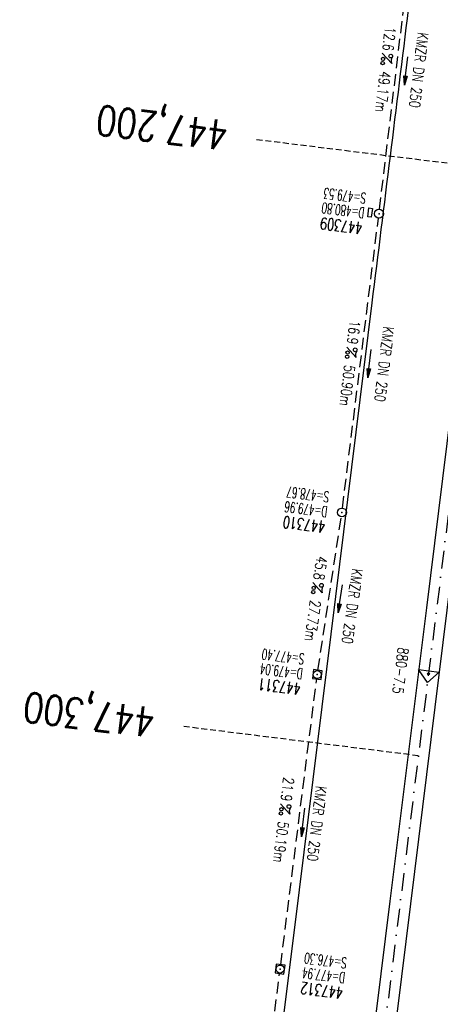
# Model space of a CAD drawing. Extents: x 459406 to 461721, y 413308 to 423218.
# Tile 30 of 256: x 460902 to 460973, y 414232 to 414398. Entities that reach past the tile are written whole.
import ezdxf
from ezdxf.enums import TextEntityAlignment as Align

# ---------------------------------------------------------------- set-up
doc = ezdxf.new("R2010")
doc.units = 0
doc.header["$LTSCALE"] = 2
doc.header["$MEASUREMENT"] = 0
for name, pattern in [('AUSGEZOGEN', [0]), ('GESTRICH-X2', [1.5, 1, -0.5]), ('GESTRICHELT', [0.75, 0.5, -0.25]), ('STRICHPT-X3', [3, 1.5, -0.75, 0, -0.75])]:
    doc.linetypes.add(name, pattern=pattern)
doc.layers.get('0').update_dxf_attribs({"linetype": 'AUSGEZOGEN'})
for name, color, linetype in [('ACHSE', 1, 'STRICHPT-X3'), ('FBR', 8, 'CONTINUOUS'), ('HEKTOM', 1, 'GESTRICHELT'), ('KANAL', 7, 'GESTRICH-X2'), ('Netzknoten_PKT', 7, 'CONTINUOUS'), ('Netzknoten_PKT-NR', 7, 'CONTINUOUS'), ('Netzknoten_SIGNATUR', 7, 'CONTINUOUS'), ('PFEIL', 7, 'CONTINUOUS'), ('SCHACHTNR', 6, 'CONTINUOUS'), ('SCHSYMBOL', 7, 'AUSGEZOGEN'), ('TEXTO', 4, 'CONTINUOUS'), ('TEXTU', 4, 'CONTINUOUS')]:
    doc.layers.add(name, color=color, linetype=linetype)
doc.styles.add('ROMANS', font='romans.shx', dxfattribs={"width": 0.8})

# ---------------------------------------------------------------- blocks, each defined once
blk = doc.blocks.new('20')
blk.add_lwpolyline([(-0.75, -0.75), (0.75, -0.75), (0.75, 0.75), (-0.75, 0.75)], close=True)
blk.add_circle((0, 0), 0.676)
blk.add_point((0, 0))
blk = doc.blocks.new('PROM')
blk.add_line((1.57, 1.82), (0.02, 0.02))
for centre, radius in [((0.32, 1.51), 0.317), ((0.94, 0.29), 0.283), ((1.64, 0.29), 0.283)]:
    blk.add_circle(centre, radius)
blk.add_arc((0.99, 2.68), 1.03, 239.1414, 303.3549)
blk = doc.blocks.new('PFEIL2')
at = {"color": 0}
for p, q in [((0.88, 0), (-2.4, -0.01)), ((0.88, -0.27), (0.88, 0.28)), ((0.88, 0.28), (2.43, 0.01)), ((0.91, 0.27), (0.88, 0.26)), ((0.97, 0.26), (0.88, 0.25)), ((1.02, 0.25), (0.88, 0.23)), ((1.07, 0.24), (0.88, 0.21)), ((1.13, 0.23), (0.88, 0.19)), ((1.18, 0.22), (0.88, 0.17)), ((1.24, 0.21), (0.88, 0.15)), ((1.29, 0.21), (0.88, 0.14)), ((1.34, 0.2), (0.88, 0.12)), ((1.4, 0.19), (0.88, 0.1)), ((1.45, 0.18), (0.88, 0.08)), ((1.51, 0.17), (0.88, 0.06)), ((1.56, 0.16), (0.88, 0.04)), ((1.61, 0.15), (0.88, 0.02)), ((1.67, 0.14), (0.88, 0.01)), ((1.72, 0.13), (0.88, -0.01)), ((1.78, 0.12), (0.88, -0.03)), ((1.83, 0.11), (0.88, -0.05)), ((1.88, 0.1), (0.88, -0.07)), ((1.94, 0.09), (0.88, -0.09)), ((2.05, 0.08), (0.88, -0.12)), ((1.99, 0.08), (0.88, -0.11)), ((2.1, 0.07), (0.88, -0.14)), ((2.15, 0.06), (0.88, -0.16)), ((2.21, 0.05), (0.88, -0.18)), ((2.26, 0.04), (0.88, -0.2)), ((2.32, 0.03), (0.88, -0.22)), ((2.37, 0.02), (0.88, -0.23)), ((2.42, 0.01), (0.88, -0.25)), ((2.43, 0.01), (0.88, -0.27))]:
    blk.add_line(p, q, dxfattribs=at)
blk = doc.blocks.new('GST')
at = {"color": 0}
blk.add_circle((0, 0), 0.75, dxfattribs=at)
blk.add_point((0, 0), dxfattribs=at)
blk = doc.blocks.new('10')
blk.add_blockref('GST', (0, 0))
blk = doc.blocks.new('17')
blk.add_lwpolyline([(-0.76, -1.22), (0.75, -1.22), (0.75, -1.8), (-0.76, -1.8)], close=True)
blk.add_blockref('GST', (0, 0))
blk = doc.blocks.new('PKT')
at = {"color": 0}
blk.add_circle((0, 0), 0.15, dxfattribs=at)
blk.add_point((0, 0), dxfattribs=at)
blk = doc.blocks.new('Station_Netzknoten')
at = {"layer": 'Netzknoten_SIGNATUR'}
for p, q in [((-1.75, 0.5), (1.75, 0.5)), ((0, -1.5), (-1.75, 0.5)), ((0, -1.5), (1.75, 0.5))]:
    blk.add_line(p, q, dxfattribs=at)
blk.add_point((0, 0), dxfattribs=at)

msp = doc.modelspace()

# ---------------------------------------------------------------- linework, layer by layer
at = {"layer": 'ACHSE', "flags": 128}
msp.add_lwpolyline([(460985.55, 416976.25), (460982.74, 416926.33), (460979.94, 416876.41), (460977.13, 416826.49), (460974.32, 416776.57), (460971.52, 416726.64), (460968.71, 416676.72), (460965.91, 416626.8), (460963.1, 416576.88, 0), (460961.73, 416552.57, 0), (460960.29, 416526.96, -0.000009), (460958.89, 416502, 0.00001), (460957.49, 416477.04, 0.000001), (460956.79, 416464.56, -0.000001), (460956.08, 416452.08), (460954.68, 416427.12), (460953.28, 416402.16), (460951.88, 416377.2, 0.000027), (460951.18, 416364.91, -0.000114), (460950.49, 416352.62, -0.000169), (460950.49, 416352.58, 0.000019), (460950.47, 416352.23, 0.002347), (460949.96, 416342.5, 0.0015), (460949.28, 416327.26, 0.002663), (460948.89, 416316.3, 0.002084), (460948.51, 416302.28, 0.002087), (460948.28, 416289.78, 0.002085), (460948.16, 416277.28, 0.002085), (460948.14, 416264.78, 0.002085), (460948.22, 416252.28, 0.002086), (460948.41, 416239.77, 0.002088), (460948.7, 416227.28, 0.002084), (460949.09, 416214.79, 0.002083), (460949.59, 416202.3, 0.002081), (460950.2, 416189.81, 0.002082), (460950.91, 416177.34, 0.002086), (460951.72, 416164.86, 0.002086), (460952.64, 416152.4, 0.002087), (460953.65, 416139.94, 0.002084), (460954.78, 416127.49, 0.002085), (460956.01, 416115.04, 0.002088), (460957.34, 416102.62, 0.002086), (460958.77, 416090.21, 0.002083), (460960.31, 416077.8, 0.002082), (460961.96, 416065.39, 0.002087), (460963.7, 416053.03, 0.002086), (460965.55, 416040.67, 0.002083), (460967.5, 416028.32, 0.00208), (460969.55, 416015.99, 0.002081), (460971.71, 416003.67, 0.002087), (460973.97, 415991.38, 0.002089), (460976.33, 415979.11, 0.002087), (460978.79, 415966.87, 0.002082), (460981.36, 415954.62, 0.002082), (460984.15, 415941.87, 0.002276), (460986.8, 415930.22, 0.001902), (460990.24, 415915.65, 0.002837), (460992.65, 415905.91, 0.000643), (460995.49, 415894.71, 0.001405), (460996.81, 415889.6, 0), (460998.53, 415883.01, 0.000001), (460998.87, 415881.7), (461005.19, 415857.51, 0.000017), (461008.35, 415845.42, -0.000015), (461011.51, 415833.32, -0.000002), (461014.67, 415821.23, -0.000002), (461017.83, 415809.14, -0.000001), (461020.99, 415797.04, 0.000005), (461024.15, 415784.95), (461030.47, 415760.76), (461036.79, 415736.57, 0.000028), (461038.98, 415728.17, -0.000015), (461041.18, 415719.76, -0.00065), (461041.49, 415718.58, -0.000124), (461043.09, 415712.38, -0.002577), (461045.47, 415702.95, -0.001641), (461049.08, 415688.11, -0.002531), (461051.66, 415677.11, -0.002087), (461054.67, 415663.74, -0.002079), (461057.31, 415651.53, -0.002077), (461059.85, 415639.28, -0.002078), (461062.3, 415627.01, -0.002083), (461064.63, 415614.74, -0.002085), (461066.86, 415602.46, -0.00208), (461068.99, 415590.13, -0.00208), (461071.02, 415577.79, -0.002082), (461072.95, 415565.44, -0.002086), (461074.77, 415553.08, -0.002086), (461076.49, 415540.7, -0.002081), (461078.11, 415528.31, -0.002078), (461079.62, 415515.89, -0.00208), (461081.03, 415503.45, -0.002087), (461082.34, 415491.04, -0.002085), (461083.54, 415478.62, -0.002078), (461084.64, 415466.15, -0.002076), (461085.64, 415453.67, -0.002082), (461086.53, 415441.22, -0.002088), (461087.32, 415428.75, -0.002085), (461088, 415416.26, -0.002081), (461088.58, 415403.77, -0.002082), (461089.06, 415391.28, -0.00208), (461089.43, 415378.79, -0.002078), (461089.7, 415366.29, -0.002082), (461089.86, 415353.79, -0.002085), (461089.92, 415341.29, -0.002085), (461089.88, 415328.8, -0.002082), (461089.73, 415316.3, -0.002078), (461089.48, 415303.79, -0.00208), (461089.12, 415291.3, -0.002082), (461088.66, 415278.81, -0.002084), (461088.09, 415266.33, -0.002082), (461087.43, 415253.85, -0.00208), (461086.65, 415241.37, -0.002079), (461085.78, 415228.9, -0.00208), (461084.8, 415216.44, -0.002085), (461083.63, 415203.06, -0.002418), (461082.53, 415191.54, -0.001753), (461080.94, 415176.37, -0.002741), (461079.84, 415166.68, -0.000279), (461078.8, 415158.04, -0.000933), (461078.49, 415155.46, -0.000004), (461077.26, 415145.58, -0.00001), (461076.8, 415141.87), (461073.72, 415117.06, 0.000001), (461071.82, 415101.73, 0.000001), (461070.64, 415092.25, 0.000018), (461069.1, 415079.85, -0.000014), (461067.56, 415067.44, -0.000008), (461066.02, 415055.04, 0.000011), (461064.48, 415042.63), (461058.33, 414993.01), (461052.17, 414943.39, -0.000009), (461049.09, 414918.58, 0.000009), (461046.01, 414893.77), (461039.85, 414844.16), (461033.69, 414794.54), (461027.53, 414744.92, -0.00001), (461024.45, 414720.11, 0.00001), (461021.37, 414695.3, 0.000001), (461018.29, 414670.49, -0.000001), (461015.21, 414645.68, 0), (461011.18, 414613.23, -0.000001), (461009.05, 414596.06, -0.000009), (461005.97, 414571.25, 0.00001), (461002.89, 414546.44), (460996.73, 414496.82), (460990.57, 414447.2), (460984.41, 414397.58, -0.000009), (460981.33, 414372.77, 0.000009), (460978.25, 414347.96), (460972.09, 414298.34), (460965.94, 414248.72), (460959.78, 414199.11, -0.00001), (460956.7, 414174.3, 0.00001), (460953.62, 414149.49, 0.000001), (460950.54, 414124.68, -0.000001), (460947.46, 414099.87, 0), (460943.43, 414067.42, -0.000001), (460941.3, 414050.25, -0.000009), (460938.22, 414025.44, 0.00001), (460935.14, 414000.63), (460928.98, 413951.01), (460922.82, 413901.39, 0.000001), (460919.74, 413876.58, -0.000001), (460916.66, 413851.77, -0.00001), (460913.58, 413826.96, 0.00001), (460910.5, 413802.15), (460904.34, 413752.53), (460898.18, 413702.91), (460892.03, 413653.29, -0.00001), (460888.95, 413628.49, 0.00001), (460885.86, 413603.68, 0.000001), (460882.79, 413578.87, -0.000001), (460879.71, 413554.06, 0), (460875.68, 413521.61, -0.000001), (460873.55, 413504.44, -0.000009), (460870.47, 413479.63, 0.00001), (460867.39, 413454.82), (460861.23, 413405.2), (460855.07, 413355.58, -0.000004), (460853.23, 413340.79, -0.000002), (460849.4, 413309.93)], format="xyb", dxfattribs=at)
at = {"layer": 'FBR'}
for points in [[(461019.63, 414695.51, 0.000001), (461016.55, 414670.7)], [(461023.11, 414695.08, 0.000001), (461020.03, 414670.27)], [(461038.49, 414693.17, 0.000001), (461035.41, 414668.36)], [(460985.9, 414549.59, 0), (460985.77, 414548.56), (460979.61, 414498.95), (460973.45, 414449.33), (460967.3, 414399.71, -0.000009), (460964.22, 414374.9, 0.000009), (460961.14, 414350.09), (460954.98, 414300.47), (460948.82, 414250.85), (460942.66, 414201.23, -0.00001), (460939.58, 414176.42, 0.00001), (460936.5, 414151.61, 0.000001), (460933.42, 414126.8), (460930.34, 414101.99), (460926.31, 414069.54), (460924.18, 414052.37, -0.000009), (460921.1, 414027.56, 0.00001), (460918.02, 414002.75), (460911.86, 413953.13), (460905.7, 413903.52, 0.000001), (460902.62, 413878.71, -0.000001), (460899.54, 413853.9, -0.00001), (460896.46, 413829.09, 0.00001), (460893.38, 413804.28)], [(460988.84, 414447.42), (460982.68, 414397.8, -0.000009), (460979.6, 414372.99, 0.000009), (460976.52, 414348.18), (460970.36, 414298.56), (460964.2, 414248.94), (460958.04, 414199.32, -0.00001), (460954.96, 414174.51, 0.00001), (460951.88, 414149.7, 0.000001), (460948.8, 414124.89), (460945.72, 414100.08), (460941.69, 414067.64), (460939.56, 414050.46, -0.000009), (460936.48, 414025.65, 0.00001), (460933.4, 414000.84), (460927.24, 413951.23), (460921.08, 413901.61, 0.000001), (460918, 413876.8, -0.000001), (460914.93, 413851.99, -0.00001), (460911.85, 413827.18, 0.00001), (460908.77, 413802.37)], [(460992.31, 414446.99), (460986.15, 414397.37, -0.000009), (460983.07, 414372.56, 0.000009), (460979.99, 414347.75), (460973.83, 414298.13), (460967.67, 414248.51), (460961.51, 414198.89, -0.00001), (460958.43, 414174.08, 0.00001), (460955.35, 414149.27, 0.000001), (460952.27, 414124.46), (460949.19, 414099.65), (460945.17, 414067.2), (460943.04, 414050.03, -0.000009), (460939.96, 414025.22, 0.00001), (460936.88, 414000.41), (460930.72, 413950.79), (460924.56, 413901.18, 0.000001), (460921.48, 413876.37, -0.000001), (460918.4, 413851.56, -0.00001), (460915.32, 413826.75, 0.00001), (460912.24, 413801.94)], [(461007.69, 414445.08), (461001.53, 414395.46, -0.000009), (460998.45, 414370.65, 0.000009), (460995.37, 414345.84), (460989.21, 414296.22), (460983.05, 414246.6), (460976.9, 414196.98, -0.00001), (460973.82, 414172.17, 0.00001), (460970.74, 414147.36, 0.000001), (460967.66, 414122.55), (460964.58, 414097.74), (460960.55, 414065.29), (460958.42, 414048.12, -0.000009), (460955.34, 414023.31, 0.00001), (460952.26, 413998.5), (460946.1, 413948.89), (460939.94, 413899.27, 0.000001), (460936.86, 413874.46, -0.000001), (460933.78, 413849.65, -0.00001), (460930.7, 413824.84, 0.00001), (460927.62, 413800.03)], [(461007.31, 414596.27, -0.000009), (461004.23, 414571.47, 0.00001), (461001.15, 414546.66)], [(461010.79, 414595.84, -0.000009), (461007.71, 414571.03, 0.00001), (461004.63, 414546.22)], [(461026.17, 414593.93, -0.000009), (461023.09, 414569.12, 0.00001), (461020.01, 414544.32)]]:
    msp.add_lwpolyline(points, format="xyb", dxfattribs=at)
at = {"layer": 'HEKTOM'}
for p, q in [((460981.34, 414372.78), (460941.62, 414377.69)), ((460969, 414273.53), (460929.31, 414278.47))]:
    msp.add_line(p, q, dxfattribs=at)
at = {"layer": 'KANAL'}
for p, q in [((460962.44, 414365.94), (460968.12, 414413.25)), ((460956.16, 414315.41), (460962.25, 414364.44)), ((460952.03, 414288), (460955.97, 414313.94)), ((460945.72, 414238.19), (460951.81, 414286.5)), ((460939.41, 414188.69), (460945.53, 414236.72))]:
    msp.add_line(p, q, dxfattribs=at)

# ---------------------------------------------------------------- block references
at = {"layer": 'Netzknoten_PKT'}
msp.add_blockref('PKT', (460970.73, 414287.39), dxfattribs=at)
at = {"layer": 'Netzknoten_SIGNATUR', "rotation": 352.9238734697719}
msp.add_blockref('Station_Netzknoten', (460970.73, 414287.39), dxfattribs=at)
at = {"layer": 'PFEIL'}
for p, rotation in [((460966.94, 414389.34), 263.1561), ((460960.75, 414339.85), 262.9218), ((460955.8, 414300.08), 261.3611), ((460949.52, 414262.26), 262.8012)]:
    msp.add_blockref('PFEIL2', p, dxfattribs=dict(at, rotation=rotation))
at = {"layer": 'SCHSYMBOL', "rotation": 262.924}
for name, p in [('17', (460962.35, 414365.18)), ('10', (460956.08, 414314.67)), ('20', (460951.91, 414287.25)), ('20', (460945.62, 414237.46))]:
    msp.add_blockref(name, p, dxfattribs=at)
at = {"layer": 'TEXTU'}
for p, rotation in [((460962.87, 414392.32), 263.3772083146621), ((460956.87, 414342.66), 263.1213350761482), ((460951.16, 414302.87), 262.0045473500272), ((460945.66, 414265.44), 263.055713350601)]:
    msp.add_blockref('PROM', p, dxfattribs=dict(at, rotation=rotation))

# ---------------------------------------------------------------- texts
at = {"layer": 'HEKTOM', "style": 'ROMANS', "width": 0.8}
for s, p in [('447,200', (460937, 414380.81)), ('447,300', (460924.66, 414281.56))]:
    msp.add_text(s, height=5, rotation=172.924, dxfattribs=at).set_placement(p)
at = {"layer": 'Netzknoten_PKT-NR', "style": 'ROMANS', "width": 0.75}
msp.add_text('880-7.5', height=1.8, rotation=263.0493, dxfattribs=at).set_placement((460964.63, 414284.12), align=Align.RIGHT)
at = {"layer": 'SCHACHTNR', "style": 'ROMANS'}
for s, height, width, p in [('S=479.53', 1.8, 0.6, (460960.25, 414368.66)), ('D=480.80', 1.8, 0.6, (460959.97, 414366.19)), ('447309', 2, 0.7, (460959.66, 414363.69)), ('S=478.67', 1.8, 0.6, (460954, 414318.16)), ('D=479.96', 1.8, 0.6, (460953.69, 414315.66)), ('447310', 2, 0.7, (460953.37, 414313.19)), ('S=477.40', 1.8, 0.6, (460949.81, 414290.75)), ('D=479.04', 1.8, 0.6, (460949.53, 414288.25)), ('447311', 2, 0.7, (460949.22, 414285.78)), ('S=476.30', 1.8, 0.6, (460956.99, 414239.35)), ('D=477.94', 1.8, 0.6, (460956.68, 414236.85)), ('447312', 2, 0.7, (460956.37, 414234.38))]:
    msp.add_text(s, height=height, rotation=172.924, dxfattribs=dict(at, width=width)).set_placement(p)
at = {"layer": 'TEXTO', "style": 'ROMANS', "width": 0.75}
for rotation, p in [(263.3772, (460968.18, 414389.56)), (263.1213, (460962.33, 414339.84)), (262.0045, (460956.94, 414298.92)), (263.0557, (460950.94, 414262.17))]:
    msp.add_text('KMZR DN 250', height=1.8, rotation=rotation, dxfattribs=at).set_placement(p, align=Align.CENTER)
at = {"layer": 'TEXTU', "style": 'ROMANS', "width": 0.75}
for s, rotation, p in [('12.6', 263.3772, (460963.4, 414396.86)), ('49.17m', 263.3772, (460962.52, 414389.36)), ('16.9', 263.1213, (460957.41, 414347.21)), ('50.90m', 263.1213, (460956.5, 414339.67)), ('45.8', 262.0045, (460951.81, 414307.39)), ('27.73m', 262.0045, (460950.74, 414299.91)), ('21.9', 263.0557, (460946.22, 414269.97)), ('50.19m', 263.0557, (460945.29, 414262.47))]:
    msp.add_text(s, height=1.8, rotation=rotation, dxfattribs=at).set_placement(p)

doc.saveas('drawing.dxf')
